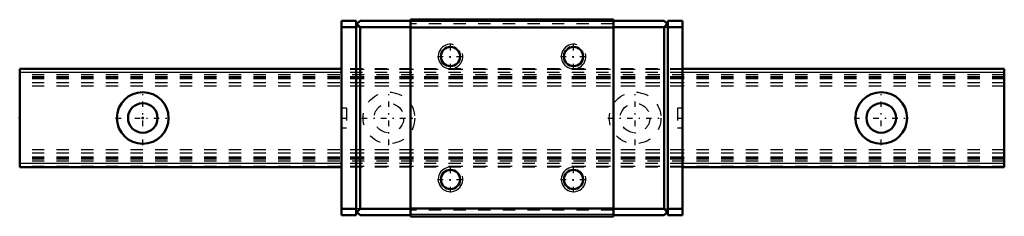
# Model space of a CAD drawing. Header units: millimetres. Extents: x -10 to 70, y -8 to 8.
import ezdxf

# ---------------------------------------------------------------- set-up
doc = ezdxf.new("R2010")
doc.units = ezdxf.units.MM
doc.linetypes.add('Center', pattern=[1.5, 0.45, -0.5, 0.05, -0.5])
doc.linetypes.add('Dashed', pattern=[2, 1, -1])
for name, color, linetype, lineweight in [('2d ConnectionPoints', 7, 'Continuous', 50), ('AM_0', 7, 'Continuous', 50), ('AM_4', 3, 'Continuous', 25), ('AM_5', 3, 'Continuous', 25), ('AM_7', 7, 'Center', 25), ('AM_9', 6, 'Dashed', 25)]:
    doc.layers.add(name, color=color, linetype=linetype, lineweight=lineweight)

# ---------------------------------------------------------------- blocks, each defined once
blk = doc.blocks.new('1_HRG8RMUU_1Slider_0_in_HRG8RM1UU80LHMG100W26150001_4')
at = {"layer": 'AM_0'}
for p, q in [((38.25, 8), (21.75, 8)), ((21.75, 8), (21.75, -8)), ((38.25, 8), (38.25, -8)), ((17.35, 7.9), (16.15, 7.9)), ((16.15, 7.9), (16.15, -7.9)), ((17.35, 7.4), (16.15, 7.4)), ((17.65, 7.9), (17.35, 7.6)), ((17.35, 7.9), (17.35, -7.9)), ((17.65, 7.4), (17.4, 7.65)), ((21.75, 7.9), (17.65, 7.9)), ((17.65, -7.4), (17.65, 7.4)), ((21.75, 7.4), (17.65, 7.4)), ((38.25, 7.35), (21.75, 7.35)), ((38.25, 7.9), (42.35, 7.9)), ((38.25, 7.4), (42.35, 7.4)), ((42.65, 7.6), (42.35, 7.9)), ((42.35, 7.4), (42.6, 7.65)), ((42.35, -7.4), (42.35, 7.4)), ((42.65, 7.9), (43.85, 7.9)), ((42.65, 7.9), (42.65, -7.9)), ((42.65, 7.4), (43.85, 7.4)), ((43.85, 7.9), (43.85, -7.9)), ((17.35, -7.4), (16.15, -7.4)), ((17.35, -7.9), (16.15, -7.9)), ((17.35, -7.6), (17.65, -7.9)), ((17.4, -7.65), (17.65, -7.4)), ((21.75, -7.4), (17.65, -7.4)), ((21.75, -7.9), (17.65, -7.9)), ((38.25, -7.35), (21.75, -7.35)), ((38.25, -8), (21.75, -8)), ((38.25, -7.4), (42.35, -7.4)), ((38.25, -7.9), (42.35, -7.9)), ((42.6, -7.65), (42.35, -7.4)), ((42.35, -7.9), (42.65, -7.6)), ((42.65, -7.4), (43.85, -7.4)), ((42.65, -7.9), (43.85, -7.9))]:
    blk.add_line(p, q, dxfattribs=at)
for centre in [(25, 5), (35, 5), (25, -5), (35, -5)]:
    blk.add_circle(centre, 0.784, dxfattribs=at)
at = {"layer": 'AM_4'}
for p, q in [((38.25, 7.854), (21.75, 7.854)), ((38.25, -7.854), (21.75, -7.854))]:
    blk.add_line(p, q, dxfattribs=at)
at = {"layer": 'AM_5'}
for centre in [(25, 5), (35, 5), (25, -5), (35, -5)]:
    blk.add_arc(centre, 1, 75, 15, dxfattribs=at)
at = {"layer": 'AM_7'}
for p, q in [((25, 3.95), (25, 6.05)), ((35, 3.95), (35, 6.05)), ((23.95, 5), (26.05, 5)), ((33.95, 5), (36.05, 5)), ((16.13, 0), (16.57, 0)), ((43.43, 0), (43.87, 0)), ((25, -6.05), (25, -3.95)), ((35, -6.05), (35, -3.95)), ((23.95, -5), (26.05, -5)), ((33.95, -5), (36.05, -5))]:
    blk.add_line(p, q, dxfattribs=at)
at = {"layer": 'AM_9'}
for p, q in [((17.65, 7.4), (17.35, 7.4)), ((21.75, 7.9), (38.25, 7.9)), ((38.25, 7.65), (21.75, 7.65)), ((42.35, 7.4), (42.65, 7.4)), ((43.85, 4), (16.15, 4)), ((43.85, 3.956), (16.15, 3.956)), ((43.85, 3.7), (16.15, 3.7)), ((43.85, 3.362), (16.15, 3.362)), ((43.85, 3.282), (16.15, 3.282)), ((43.85, 3.277), (16.15, 3.277)), ((43.85, 3.197), (16.15, 3.197)), ((43.85, 2.848), (16.15, 2.848)), ((43.85, 2.6), (16.15, 2.6)), ((16.55, 0.8), (16.15, 0.8)), ((16.55, 0.8), (16.55, -0.8)), ((43.45, 0.8), (43.45, -0.8)), ((43.85, 0.8), (43.45, 0.8)), ((16.15, -0.8), (16.55, -0.8)), ((43.45, -0.8), (43.85, -0.8)), ((43.85, -2.6), (16.15, -2.6)), ((43.85, -2.848), (16.15, -2.848)), ((43.85, -3.197), (16.15, -3.197)), ((43.85, -3.277), (16.15, -3.277)), ((43.85, -3.282), (16.15, -3.282)), ((43.85, -3.362), (16.15, -3.362)), ((43.85, -3.7), (16.15, -3.7)), ((43.85, -3.956), (16.15, -3.956)), ((43.85, -4), (16.15, -4)), ((17.65, -7.4), (17.35, -7.4)), ((38.25, -7.5), (21.75, -7.5)), ((42.35, -7.4), (42.65, -7.4))]:
    blk.add_line(p, q, dxfattribs=at)
blk = doc.blocks.new('2_HRG8RM18010_Rail_0_in_HRG8RM1UU80LHMG100W26150001_4')
at = {"layer": 'AM_0'}
for p, q in [((-10, 4), (-10, -4)), ((16.15, 4), (-10, 4)), ((70, 4), (43.85, 4)), ((70, 4), (70, -4)), ((16.15, -4), (-10, -4)), ((70, -4), (43.85, -4))]:
    blk.add_line(p, q, dxfattribs=at)
for centre, radius in [((0, 0), 2.1), ((60, 0), 2.1), ((0, 0), 1.2), ((60, 0), 1.2)]:
    blk.add_circle(centre, radius, dxfattribs=at)
at = {"layer": 'AM_4'}
for p, q in [((16.15, 3.7), (-10, 3.7)), ((70, 3.7), (43.85, 3.7)), ((16.15, -3.7), (-10, -3.7)), ((70, -3.7), (43.85, -3.7))]:
    blk.add_line(p, q, dxfattribs=at)
at = {"layer": 'AM_7'}
for p, q in [((0, -2.205), (0, 2.205)), ((20, -2.205), (20, 2.205)), ((40, -2.205), (40, 2.205)), ((60, -2.205), (60, 2.205)), ((-2.205, 0), (2.205, 0)), ((17.795, 0), (22.205, 0)), ((57.795, 0), (62.205, 0)), ((37.795, 0), (42.205, 0))]:
    blk.add_line(p, q, dxfattribs=at)
at = {"layer": 'AM_9'}
for p, q in [((43.85, 4), (16.15, 4)), ((70, 3.956), (-10, 3.956)), ((70, 3.5), (-10, 3.5)), ((70, 3.362), (-10, 3.362)), ((70, 3.282), (-10, 3.282)), ((70, 3.277), (-10, 3.277)), ((43.85, 3.7), (16.15, 3.7)), ((70, 3.197), (-10, 3.197)), ((70, 2.848), (-10, 2.848)), ((70, 2.6), (-10, 2.6)), ((70, -2.6), (-10, -2.6)), ((70, -2.848), (-10, -2.848)), ((70, -3.197), (-10, -3.197)), ((70, -3.277), (-10, -3.277)), ((70, -3.282), (-10, -3.282)), ((70, -3.362), (-10, -3.362)), ((70, -3.5), (-10, -3.5)), ((70, -3.956), (-10, -3.956)), ((43.85, -3.7), (16.15, -3.7)), ((43.85, -4), (16.15, -4))]:
    blk.add_line(p, q, dxfattribs=at)
for centre, radius in [((20, 0), 2.1), ((40, 0), 2.1), ((20, 0), 1.2), ((40, 0), 1.2)]:
    blk.add_circle(centre, radius, dxfattribs=at)

msp = doc.modelspace()

# ---------------------------------------------------------------- linework, layer by layer
at = {"layer": '2d ConnectionPoints'}
for p in [(-10, 0), (0, 0), (0, 0)]:
    msp.add_point(p, dxfattribs=at)

# ---------------------------------------------------------------- block references
for name in ['1_HRG8RMUU_1Slider_0_in_HRG8RM1UU80LHMG100W26150001_4', '2_HRG8RM18010_Rail_0_in_HRG8RM1UU80LHMG100W26150001_4']:
    msp.add_blockref(name, (0, 0))

doc.saveas('drawing.dxf')
